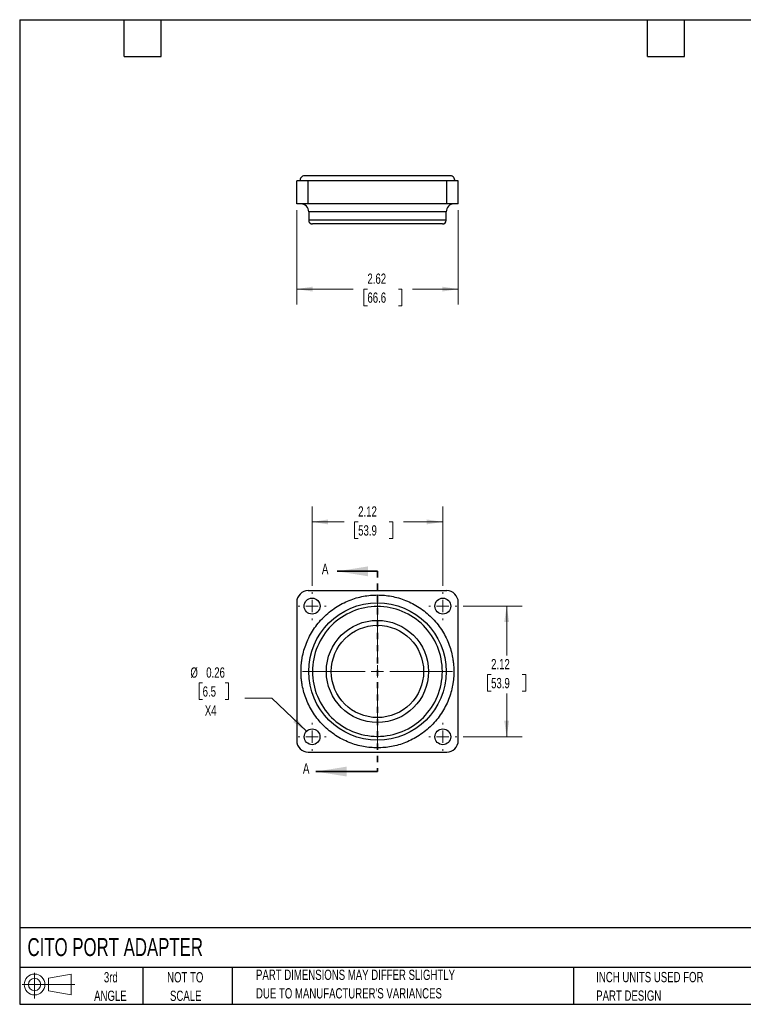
# Model space of a CAD drawing. Header units: inches. Extents: x 0.5 to 21.5, y 0.5 to 16.5.
# Tile 1 of 2: x 0.5 to 12.3, y 0.5 to 16.5. Entities that reach past the tile are written whole.
import ezdxf

# ---------------------------------------------------------------- set-up
doc = ezdxf.new("R2010")
doc.units = ezdxf.units.IN
doc.header["$LTSCALE"] = 2
doc.header["$MEASUREMENT"] = 0
doc.linetypes.add('HIDDEN', pattern=[0.075, 0.05, -0.025])
doc.layers.add('TEXT', color=140, linetype='Continuous', lineweight=25)
doc.styles.add('SLDTEXTSTYLE0', font='TXT', dxfattribs={"width": 0.7})
doc.dimstyles.new('SLDDIMSTYLE0', dxfattribs={"dimtxt": 0.169922, "dimasz": 0.26, "dimexe": 0, "dimexo": 0.0625, "dimgap": 0.04248, "dimtad": 0, "dimtih": 1, "dimtoh": 1, "dimrnd": 1e-09, "dimzin": 12, "dimdsep": 46, "dimtxsty": 'SLDTEXTSTYLE0', "dimsah": 1, "dimcen": 0.09, "dimadec": 0, "dimazin": 3, "dimtfac": 1, "dimtofl": 0, "dimtmove": 0, "dimatfit": 3, "dimfxl": 0, "dimfrac": 2, "dimtolj": 1, "dimtzin": 12, "dimarcsym": 0})
doc.dimstyles.new('SLDDIMSTYLE1', dxfattribs={"dimtxt": 0.169922, "dimasz": 0.26, "dimexe": 0, "dimexo": 0.0625, "dimgap": 0.04248, "dimtad": 0, "dimtih": 1, "dimtoh": 1, "dimrnd": 1e-09, "dimdsep": 46, "dimtxsty": 'SLDTEXTSTYLE0', "dimsah": 1, "dimcen": 0, "dimadec": 0, "dimazin": 2, "dimtfac": 1, "dimtofl": 0, "dimtmove": 0, "dimatfit": 3, "dimfxl": 0, "dimfrac": 2, "dimtolj": 1, "dimtzin": 12, "dimarcsym": 0})

# ---------------------------------------------------------------- blocks, each defined once
blk = doc.blocks.new('Block11')
at = {"color": 7, "linetype": 'Continuous', "lineweight": 18}
for p, q in [((0.204, 0.418), (0.204, 0)), ((0.431, 0.328), (0.801, 0.396)), ((0.431, 0.126), (0.431, 0.328)), ((0.801, 0.396), (0.801, 0.058)), ((0, 0.227), (0.856, 0.227)), ((0.431, 0.126), (0.801, 0.058))]:
    blk.add_line(p, q, dxfattribs=at)
for radius in [0.169, 0.101]:
    blk.add_circle((0.204, 0.227), radius, dxfattribs=at)
blk = doc.blocks.new('Block12')
at = {"color": 7, "linetype": 'Continuous'}
blk.add_blockref('Block11', (0, 0), dxfattribs=at)
blk = doc.blocks.new('_D')
at = {"color": 7, "linetype": 'Continuous', "lineweight": 0}
for p, q in [((5.251, 7.3), (5.251, 8.589)), ((7.375, 7.3), (7.375, 8.589)), ((5.251, 8.339), (5.77, 8.339)), ((6, 8.339), (5.943, 8.339)), ((5.943, 8.339), (5.943, 8.069)), ((6.505, 8.339), (6.562, 8.339)), ((6.562, 8.339), (6.562, 8.069)), ((7.375, 8.339), (6.735, 8.339)), ((5.943, 8.069), (6, 8.069)), ((6.562, 8.069), (6.505, 8.069))]:
    blk.add_line(p, q, dxfattribs=at)
at = {"color": 7, "linetype": 'Continuous', "lineweight": 18}
for points in [[(5.251, 8.339), (5.511, 8.299), (5.511, 8.379)], [(7.375, 8.339), (7.115, 8.379), (7.115, 8.299)]]:
    blk.add_solid(points, dxfattribs=at)
at = {"color": 7, "linetype": 'Continuous', "lineweight": 18, "char_height": 0.1667, "attachment_point": 1, "style": 'SLDTEXTSTYLE0'}
for s, insert in [('2.12', (6, 8.592)), ('53.9', (6, 8.284))]:
    blk.add_mtext(s, dxfattribs=dict(at, insert=insert))
blk = doc.blocks.new('_D_1')
at = {"color": 7, "linetype": 'Continuous', "lineweight": 0}
for p, q in [((7.704, 6.971), (8.663, 6.971)), ((8.413, 6.971), (8.413, 6.166)), ((8.16, 5.858), (8.103, 5.858)), ((8.103, 5.858), (8.103, 5.588)), ((8.665, 5.858), (8.722, 5.858)), ((8.722, 5.858), (8.722, 5.588)), ((8.103, 5.588), (8.16, 5.588)), ((8.413, 4.847), (8.413, 5.55)), ((8.722, 5.588), (8.665, 5.588)), ((7.704, 4.847), (8.663, 4.847))]:
    blk.add_line(p, q, dxfattribs=at)
at = {"color": 7, "linetype": 'Continuous', "lineweight": 18}
for points in [[(8.413, 6.971), (8.373, 6.711), (8.453, 6.711)], [(8.413, 4.847), (8.453, 5.107), (8.373, 5.107)]]:
    blk.add_solid(points, dxfattribs=at)
at = {"color": 7, "linetype": 'Continuous', "lineweight": 18, "char_height": 0.1667, "attachment_point": 1, "style": 'SLDTEXTSTYLE0'}
for s, insert in [('2.12', (8.16, 6.111)), ('53.9', (8.16, 5.803))]:
    blk.add_mtext(s, dxfattribs=dict(at, insert=insert))
blk = doc.blocks.new('_D_2')
at = {"color": 7, "linetype": 'Continuous', "lineweight": 0}
for p, q in [((3.473, 5.722), (3.416, 5.722)), ((3.416, 5.722), (3.416, 5.452)), ((3.837, 5.722), (3.894, 5.722)), ((3.894, 5.722), (3.894, 5.452)), ((3.416, 5.452), (3.473, 5.452)), ((3.894, 5.452), (3.837, 5.452)), ((4.598, 5.475), (4.161, 5.475)), ((5.158, 4.936), (4.598, 5.475))]:
    blk.add_line(p, q, dxfattribs=at)
at = {"color": 7, "linetype": 'Continuous', "lineweight": 18}
blk.add_solid([(5.158, 4.936), (4.999, 5.145), (4.943, 5.088)], dxfattribs=at)
at = {"color": 7, "linetype": 'Continuous', "lineweight": 18, "char_height": 0.1667, "attachment_point": 1, "style": 'SLDTEXTSTYLE0'}
for s, insert in [('%%c', (3.274, 5.975)), ('0.26', (3.531, 5.975)), ('6.5', (3.473, 5.667)), ('X4', (3.508, 5.358))]:
    blk.add_mtext(s, dxfattribs=dict(at, insert=insert))
blk = doc.blocks.new('SW_CENTERMARKSYMBOL_0')
at = {"color": 0, "linetype": 'Continuous', "lineweight": 18}
for p, q in [((0, 0.2), (0, 0.2285)), ((-0.2, 0), (-0.2285, 0)), ((0, 0), (-0.1, 0)), ((0, 0), (0, 0.1)), ((0, 0), (0, -0.1)), ((0, 0), (0.1, 0)), ((0.2, 0), (0.2285, 0)), ((0, -0.2), (0, -0.2285))]:
    blk.add_line(p, q, dxfattribs=at)
blk = doc.blocks.new('SW_CENTERMARKSYMBOL_1')
at = {"color": 0, "linetype": 'Continuous', "lineweight": 18}
for p, q in [((0, 0.2), (0, 0.2285)), ((-0.2, 0), (-0.2285, 0)), ((0, 0), (-0.1, 0)), ((0, 0), (0, 0.1)), ((0, 0), (0, -0.1)), ((0, 0), (0.1, 0)), ((0.2, 0), (0.2285, 0)), ((0, -0.2), (0, -0.2285))]:
    blk.add_line(p, q, dxfattribs=at)
blk = doc.blocks.new('SW_CENTERMARKSYMBOL_2')
at = {"color": 0, "linetype": 'Continuous', "lineweight": 18}
for p, q in [((0, 0.2), (0, 0.2285)), ((-0.2, 0), (-0.2285, 0)), ((0, 0), (-0.1, 0)), ((0, 0), (0, 0.1)), ((0, 0), (0, -0.1)), ((0, 0), (0.1, 0)), ((0.2, 0), (0.2285, 0)), ((0, -0.2), (0, -0.2285))]:
    blk.add_line(p, q, dxfattribs=at)
blk = doc.blocks.new('SW_CENTERMARKSYMBOL_3')
at = {"color": 0, "linetype": 'Continuous', "lineweight": 18}
for p, q in [((0, 0.2), (0, 0.2285)), ((-0.2, 0), (-0.2285, 0)), ((0, 0), (-0.1, 0)), ((0, 0), (0, 0.1)), ((0, 0), (0, -0.1)), ((0, 0), (0.1, 0)), ((0.2, 0), (0.2285, 0)), ((0, -0.2), (0, -0.2285))]:
    blk.add_line(p, q, dxfattribs=at)
blk = doc.blocks.new('SW_CENTERMARKSYMBOL_4')
at = {"color": 0, "linetype": 'Continuous', "lineweight": 18}
for p, q in [((0, 0.2), (0, 1.217)), ((-0.2, 0), (-1.217, 0)), ((0, 0), (-0.1, 0)), ((0, 0), (0, 0.1)), ((0, 0), (0, -0.1)), ((0, 0), (0.1, 0)), ((0.2, 0), (1.217, 0)), ((0, -0.2), (0, -1.217))]:
    blk.add_line(p, q, dxfattribs=at)
blk = doc.blocks.new('_D_3')
at = {"color": 7, "linetype": 'Continuous', "lineweight": 0}
for p, q in [((5.001, 13.405), (5.001, 11.872)), ((7.625, 13.405), (7.625, 11.872)), ((5.001, 12.122), (5.919, 12.122)), ((6.15, 12.122), (6.093, 12.122)), ((6.093, 12.122), (6.093, 11.852)), ((6.655, 12.122), (6.712, 12.122)), ((6.712, 12.122), (6.712, 11.852)), ((7.625, 12.122), (6.885, 12.122)), ((6.093, 11.852), (6.15, 11.852)), ((6.712, 11.852), (6.655, 11.852))]:
    blk.add_line(p, q, dxfattribs=at)
at = {"color": 7, "linetype": 'Continuous', "lineweight": 18}
for points in [[(5.001, 12.122), (5.261, 12.082), (5.261, 12.162)], [(7.625, 12.122), (7.365, 12.162), (7.365, 12.082)]]:
    blk.add_solid(points, dxfattribs=at)
at = {"color": 7, "linetype": 'Continuous', "lineweight": 18, "char_height": 0.1667, "attachment_point": 1, "style": 'SLDTEXTSTYLE0'}
for s, insert in [('2.62', (6.15, 12.375)), ('66.6', (6.15, 12.067))]:
    blk.add_mtext(s, dxfattribs=dict(at, insert=insert))

msp = doc.modelspace()

# ---------------------------------------------------------------- linework, layer by layer
for p, q in [((7.499, 13.964), (5.127, 13.964)), ((5.001, 13.505), (5.001, 13.88)), ((5.189, 13.88), (5.001, 13.88)), ((5.189, 13.505), (5.189, 13.88)), ((7.438, 13.88), (5.189, 13.88)), ((7.438, 13.505), (7.438, 13.88)), ((7.625, 13.88), (7.438, 13.88)), ((7.625, 13.505), (7.625, 13.88)), ((5.189, 13.505), (5.001, 13.505)), ((7.438, 13.505), (5.189, 13.505)), ((7.625, 13.505), (7.438, 13.505)), ((5.196, 13.38), (5.196, 13.242)), ((7.43, 13.38), (5.196, 13.38)), ((7.43, 13.242), (7.43, 13.38)), ((7.43, 13.242), (5.196, 13.242)), ((7.438, 7.221), (5.189, 7.221)), ((5.001, 7.034), (5.001, 4.785)), ((7.625, 4.785), (7.625, 7.034)), ((5.189, 4.597), (7.438, 4.597))]:
    msp.add_line(p, q)
at = {"color": 7, "linetype": 'Continuous', "lineweight": 35}
for p, q in [((6.313, 7.536), (5.659, 7.536)), ((6.313, 4.282), (5.313, 4.282))]:
    msp.add_line(p, q, dxfattribs=at)
at = {"color": 7, "linetype": 'HIDDEN', "lineweight": 35}
msp.add_line((6.313, 7.536), (6.313, 4.282), dxfattribs=at)
for centre, radius in [((5.251, 6.971), 0.129), ((7.375, 6.971), 0.129), ((6.313, 5.909), 1.117), ((6.313, 5.909), 0.83), ((6.313, 5.909), 0.75), ((5.251, 4.847), 0.128), ((7.375, 4.847), 0.128)]:
    msp.add_circle(centre, radius)
for centre, radius, start, end in [((5.127, 13.894), 0.0695, 90, 192.0423), ((7.499, 13.894), 0.0695, 347.9577, 90), ((5.071, 13.38), 0.125, 0, 90), ((7.555, 13.38), 0.125, 90, 180), ((5.258, 13.242), 0.062, 180, 270), ((7.368, 13.242), 0.062, 270, 0), ((5.189, 7.034), 0.188, 90, 180), ((7.438, 7.034), 0.188, 0, 90), ((5.189, 4.785), 0.188, 180, 270), ((7.438, 4.785), 0.188, 270, 0)]:
    msp.add_arc(centre, radius, start, end)
for points, knots in [([(7.368, 13.18), (7.368, 13.18), (7.257, 13.18), (6.861, 13.18), (6.593, 13.18), (6.033, 13.18), (5.765, 13.18), (5.369, 13.18), (5.258, 13.18), (5.258, 13.18)], [0, 0, 0, 0, 0.25, 0.25, 0.5, 0.5, 0.75, 0.75, 1, 1, 1, 1]), ([(5.071, 5.909), (5.071, 5.917), (5.071, 5.932), (5.072, 5.955), (5.073, 5.977), (5.074, 6), (5.076, 6.023), (5.079, 6.045), (5.081, 6.068), (5.084, 6.09), (5.088, 6.113), (5.097, 6.167), (5.118, 6.253), (5.157, 6.369), (5.208, 6.482), (5.272, 6.591), (5.347, 6.694), (5.433, 6.789), (5.529, 6.875), (5.632, 6.95), (5.741, 7.014), (5.854, 7.065), (5.969, 7.105), (6.085, 7.132), (6.199, 7.148), (6.313, 7.153), (6.427, 7.148), (6.542, 7.132), (6.657, 7.105), (6.773, 7.065), (6.885, 7.014), (6.995, 6.95), (7.098, 6.875), (7.193, 6.789), (7.279, 6.694), (7.354, 6.591), (7.418, 6.482), (7.469, 6.369), (7.509, 6.253), (7.53, 6.162), (7.541, 6.098), (7.546, 6.06), (7.55, 6.023), (7.553, 5.985), (7.555, 5.947), (7.555, 5.922), (7.555, 5.909)], [0, 0, 0, 0, 0.005838, 0.011668, 0.017492, 0.023313, 0.029131, 0.03495, 0.040771, 0.046596, 0.052427, 0.058266, 0.089134, 0.120009, 0.152164, 0.184325, 0.217165, 0.25001, 0.28285, 0.315695, 0.347851, 0.380012, 0.41088, 0.441755, 0.470875, 0.500001, 0.529121, 0.558247, 0.589116, 0.61999, 0.652145, 0.684306, 0.717146, 0.749991, 0.782831, 0.815676, 0.847832, 0.879993, 0.910862, 0.941736, 0.951461, 0.961168, 0.970867, 0.980565, 0.990273, 1, 1, 1, 1]), ([(7.368, 5.909), (7.368, 6.189), (7.257, 6.457), (6.861, 6.853), (6.593, 6.964), (6.033, 6.964), (5.765, 6.853), (5.369, 6.457), (5.258, 6.189), (5.258, 5.909)], [0, 0, 0, 0, 0.25, 0.25, 0.5, 0.5, 0.75, 0.75, 1, 1, 1, 1]), ([(7.555, 5.909), (7.555, 5.902), (7.555, 5.887), (7.554, 5.864), (7.553, 5.841), (7.552, 5.818), (7.55, 5.796), (7.548, 5.773), (7.545, 5.751), (7.542, 5.728), (7.538, 5.706), (7.529, 5.651), (7.509, 5.566), (7.469, 5.45), (7.418, 5.337), (7.354, 5.228), (7.279, 5.125), (7.193, 5.029), (7.098, 4.944), (6.995, 4.868), (6.885, 4.805), (6.773, 4.753), (6.657, 4.714), (6.542, 4.687), (6.427, 4.671), (6.313, 4.666), (6.199, 4.671), (6.085, 4.687), (5.969, 4.714), (5.854, 4.753), (5.741, 4.805), (5.632, 4.868), (5.529, 4.944), (5.433, 5.029), (5.347, 5.125), (5.272, 5.228), (5.208, 5.337), (5.157, 5.45), (5.118, 5.566), (5.096, 5.656), (5.085, 5.721), (5.08, 5.758), (5.076, 5.796), (5.073, 5.834), (5.071, 5.871), (5.071, 5.897), (5.071, 5.909)], [0, 0, 0, 0, 0.005838, 0.011668, 0.017492, 0.023313, 0.029131, 0.03495, 0.040771, 0.046596, 0.052427, 0.058266, 0.089134, 0.120009, 0.152164, 0.184325, 0.217165, 0.25001, 0.28285, 0.315695, 0.347851, 0.380012, 0.41088, 0.441755, 0.470875, 0.500001, 0.529121, 0.558247, 0.589116, 0.61999, 0.652145, 0.684306, 0.717146, 0.749991, 0.782831, 0.815676, 0.847832, 0.879993, 0.910862, 0.941736, 0.951461, 0.961168, 0.970867, 0.980565, 0.990273, 1, 1, 1, 1]), ([(5.258, 5.909), (5.258, 5.629), (5.369, 5.361), (5.765, 4.965), (6.033, 4.854), (6.593, 4.854), (6.861, 4.965), (7.257, 5.361), (7.368, 5.629), (7.368, 5.909)], [0, 0, 0, 0, 0.25, 0.25, 0.5, 0.5, 0.75, 0.75, 1, 1, 1, 1])]:
    msp.add_open_spline(points, degree=3, knots=knots)
at = {"color": 7, "linetype": 'Continuous', "lineweight": 35}
for points in [[(5.659, 7.536), (6.159, 7.456), (6.159, 7.616)], [(5.313, 4.282), (5.813, 4.202), (5.813, 4.362)]]:
    msp.add_solid(points, dxfattribs=at)
at = {"layer": 'TEXT'}
for p, q in [((0.5, 16.5), (21.5, 16.5)), ((0.5, 16.5), (0.5, 0.5)), ((2.2, 15.9), (2.2, 16.5)), ((2.8, 15.9), (2.8, 16.5)), ((10.7, 15.9), (10.7, 16.5)), ((11.3, 15.9), (11.3, 16.5)), ((2.2, 15.9), (2.8, 15.9)), ((10.7, 15.9), (11.3, 15.9)), ((21.5, 1.742), (0.5, 1.742)), ((21.5, 1.1), (0.5, 1.1)), ((2.5, 1.1), (2.5, 0.5)), ((3.954, 1.1), (3.954, 0.5)), ((9.5, 1.1), (9.5, 0.5)), ((0.5, 0.5), (21.5, 0.5))]:
    msp.add_line(p, q, dxfattribs=at)

# ---------------------------------------------------------------- block references
at = {"color": 7, "linetype": 'Continuous', "lineweight": 0}
for name, p in [('SW_CENTERMARKSYMBOL_0', (5.251, 6.971)), ('SW_CENTERMARKSYMBOL_4', (6.313, 5.909)), ('SW_CENTERMARKSYMBOL_1', (7.375, 6.971)), ('SW_CENTERMARKSYMBOL_3', (5.251, 4.847)), ('SW_CENTERMARKSYMBOL_2', (7.375, 4.847))]:
    msp.add_blockref(name, p, dxfattribs=at)
at = {"layer": 'TEXT'}
msp.add_blockref('Block12', (0.538, 0.595), dxfattribs=at)

# ---------------------------------------------------------------- texts
at = {"color": 7, "linetype": 'Continuous', "char_height": 0.17, "attachment_point": 1, "style": 'SLDTEXTSTYLE0'}
for insert in [(5.41, 7.659), (5.102, 4.417)]:
    msp.add_mtext('A', dxfattribs=dict(at, insert=insert))
at = {"layer": 'TEXT', "style": 'SLDTEXTSTYLE0'}
for s, insert, char_height, attachment_point in [('CITO PORT ADAPTER', (0.627, 1.576), 0.29167, 1), ('3rd', (1.981, 1.023), 0.1667, 2), ('NOT TO', (3.19, 1.023), 0.1667, 2), ('PART DIMENSIONS MAY DIFFER SLIGHTLY', (4.34, 1.063), 0.16667, 1), ('INCH UNITS USED FOR', (9.868, 1.026), 0.16667, 1), ('ANGLE', (1.974, 0.722), 0.1667, 2), ('SCALE', (3.198, 0.722), 0.1667, 2), ("DUE TO MANUFACTURER'S VARIANCES", (4.34, 0.762), 0.16667, 1), ('PART DESIGN', (9.868, 0.725), 0.16667, 1)]:
    msp.add_mtext(s, dxfattribs=dict(at, insert=insert, char_height=char_height, attachment_point=attachment_point))

# ---------------------------------------------------------------- dimensions: what is measured, and where the dimension line sits
at = {"color": 7, "linetype": 'Continuous', "lineweight": 18}
for base, p1, p2, picture, middle in [((5.001, 12.122), (7.625, 13.505), (5.001, 13.505), '_D_3', (6.402, 12.122)), ((7.375, 8.339), (5.251, 7.2), (7.375, 7.2), '_D', (6.252, 8.339))]:
    dim = msp.add_linear_dim(base=base, p1=p1, p2=p2, dimstyle='SLDDIMSTYLE0', dxfattribs=at)
    dim.commit()
    dim.dimension.update_dxf_attribs({"geometry": picture, "text_midpoint": middle, "dimtype": 160})
dim = msp.add_linear_dim(base=(8.413, 4.847), p1=(7.604, 6.971), p2=(7.604, 4.847), angle=90, dimstyle='SLDDIMSTYLE0', dxfattribs=at)
dim.commit()
dim.dimension.update_dxf_attribs({"geometry": '_D_1', "text_midpoint": (8.413, 5.858), "dimtype": 160})
dim = msp.add_diameter_dim_2p(p1=(5.344, 4.758), p2=(5.158, 4.936), text='<>\\PX4', dimstyle='SLDDIMSTYLE1', dxfattribs=at)
dim.commit()
dim.dimension.update_dxf_attribs({"geometry": '_D_2', "text_midpoint": (3.655, 5.563), "dimtype": 163})

doc.saveas('drawing.dxf')
